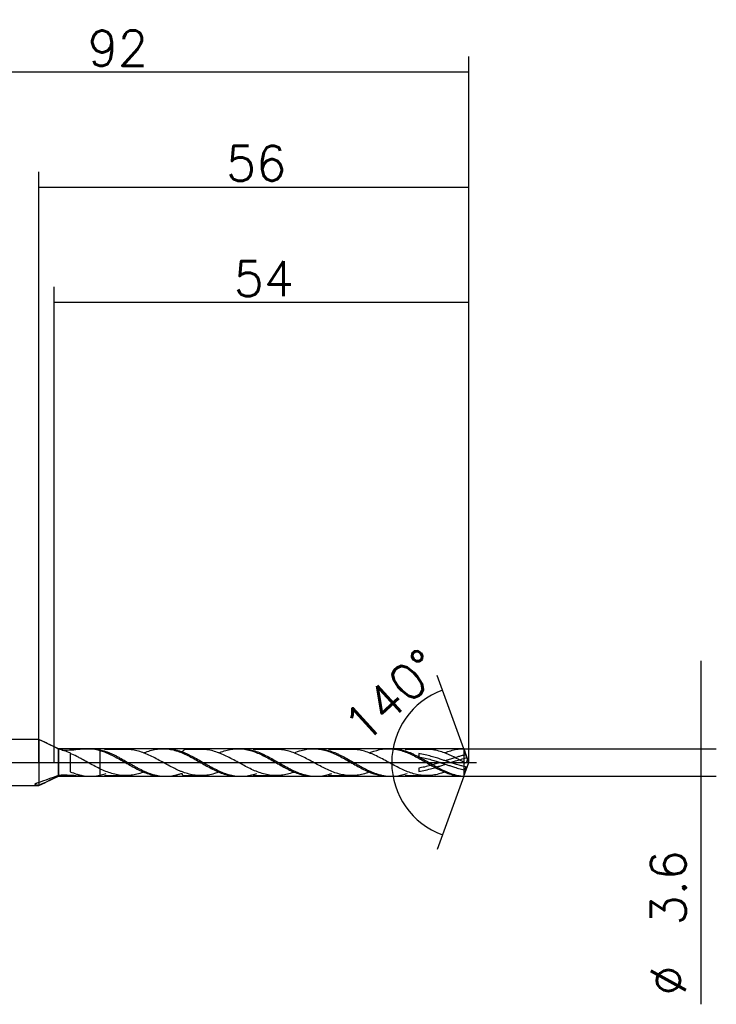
# Model space of a CAD drawing. Header units: millimetres. Extents: x -59 to 88, y -31 to 97.
# Tile 2 of 2: x -2 to 88, y -31 to 97. Entities that reach past the tile are written whole.
import ezdxf
from ezdxf.lldxf.tags import DXFTag

# ---------------------------------------------------------------- set-up
doc = ezdxf.new("R2010")
doc.units = ezdxf.units.MM
doc.layers.get('DEFPOINTS').update_dxf_attribs({"linetype": 'CONTINUOUS'})
for name, color, linetype in [('1', 4, 'CONTINUOUS'), ('2', 7, 'CONTINUOUS'), ('3', 1, 'HIDDEN'), ('4', 2, 'CENTER'), ('CUT', 1, 'CONTINUOUS'), ('NOCUT', 7, 'CONTINUOUS'), ('SK1', 4, 'CONTINUOUS'), ('SK2', 7, 'CONTINUOUS'), ('SK4', 2, 'CENTER')]:
    doc.layers.add(name, color=color, linetype=linetype)
doc.styles.add('blockfont', font='simplex.shx')
doc.styles.add('SIMPLEX', font='simplex')
tags = doc.linetypes.add('CENTER', pattern=[25.4, 12.7, -6.35, 0, -6.35]).pattern_tags.tags
tags[10:11] = [DXFTag(74, 4), DXFTag(75, 0), DXFTag(340, '0'), DXFTag(46, 0.0), DXFTag(50, 0.0), DXFTag(44, 0.0), DXFTag(45, 0.0)]
tags[8:9] = [DXFTag(74, 4), DXFTag(75, 0), DXFTag(340, '0'), DXFTag(46, 0.0), DXFTag(50, 0.0), DXFTag(44, 0.0), DXFTag(45, 0.0)]
tags[6:7] = [DXFTag(74, 4), DXFTag(75, 0), DXFTag(340, '0'), DXFTag(46, 0.0), DXFTag(50, 0.0), DXFTag(44, 0.0), DXFTag(45, 0.0)]
tags[4:5] = [DXFTag(74, 4), DXFTag(75, 0), DXFTag(340, '0'), DXFTag(46, 0.0), DXFTag(50, 0.0), DXFTag(44, 0.0), DXFTag(45, 0.0)]
tags = doc.linetypes.add('HIDDEN', pattern=[9.525, 6.35, -3.175]).pattern_tags.tags
tags[6:7] = [DXFTag(74, 4), DXFTag(75, 0), DXFTag(340, '0'), DXFTag(46, 0.0), DXFTag(50, 0.0), DXFTag(44, 0.0), DXFTag(45, 0.0)]
tags[4:5] = [DXFTag(74, 4), DXFTag(75, 0), DXFTag(340, '0'), DXFTag(46, 0.0), DXFTag(50, 0.0), DXFTag(44, 0.0), DXFTag(45, 0.0)]
doc.dimstyles.get("Standard").update_dxf_attribs({"dimtxt": 0.18, "dimasz": 0.18, "dimexe": 0.18, "dimexo": 0.0625, "dimgap": 0.09, "dimtad": 0, "dimtih": 1, "dimtoh": 1, "dimdec": 4, "dimzin": 0, "dimdsep": 46, "dimtxsty": 'Standard', "dimcen": 0.09, "dimadec": 0, "dimazin": 0, "dimtfac": 1, "dimtdec": 4, "dimtofl": 0, "dimtmove": 0, "dimatfit": 3, "dimfxl": 1, "dimtolj": 1, "dimtzin": 0, "dimarcsym": 0})

# ---------------------------------------------------------------- blocks, each defined once
blk = doc.blocks.new('DimnDraft3D1')
at = {"layer": '2'}
for p, q in [((0, 0), (0, 76.93)), ((56, 0), (56, 76.93)), ((0, 74.93), (56, 74.93))]:
    blk.add_line(p, q, dxfattribs=at)
for points in [[(0, 74.93), (4.569998, 75.531652), (4.570002, 74.328348), (0, 74.93)], [(56, 74.93), (51.430002, 74.328348), (51.429998, 75.531652), (56, 74.93)]]:
    blk.add_solid(points, dxfattribs=at)
at = {"layer": '2', "insert": (24.391604, 75.739271), "char_height": 4.57, "attachment_point": 7, "line_spacing_factor": 0.903614, "style": 'SIMPLEX'}
blk.add_mtext('\\W01.000;\\fsimplex.shx,bigfont.shx;56 ', dxfattribs=at)
blk = doc.blocks.new('DimnDraft3D3')
at = {"layer": '2'}
for p, q in [((86.2125, 13.225), (86.2125, -31.491188)), ((55.344854, 1.8), (88.2125, 1.8)), ((55.344854, -1.8), (88.2125, -1.8))]:
    blk.add_line(p, q, dxfattribs=at)
for points in [[(86.2125, 1.8), (85.610848, 6.369998), (86.814152, 6.370002), (86.2125, 1.8)], [(86.2125, -1.8), (86.814152, -6.369998), (85.610848, -6.370002), (86.2125, -1.8)]]:
    blk.add_solid(points, dxfattribs=at)
at = {"layer": '2', "char_height": 4.57, "attachment_point": 7, "rotation": 90, "line_spacing_factor": 0.903614, "style": 'SIMPLEX'}
for s, insert in [('\\W01.000;\\fsimplex.shx,bigfont.shx;3.6 ', (84.260729, -21.208688)), ('\\W01.000;\\fsimplex.shx,bigfont.shx;%%c ', (84.260729, -30.348688))]:
    blk.add_mtext(s, dxfattribs=dict(at, insert=insert))
blk = doc.blocks.new('DimnDraft3D4')
at = {"layer": '2'}
for p, q in [((2, 0), (2, 61.93)), ((56, 0), (56, 61.93)), ((2, 59.93), (56, 59.93))]:
    blk.add_line(p, q, dxfattribs=at)
for points in [[(2, 59.93), (6.569998, 60.531652), (6.570002, 59.328348), (2, 59.93)], [(56, 59.93), (51.430002, 59.328348), (51.429998, 60.531652), (56, 59.93)]]:
    blk.add_solid(points, dxfattribs=at)
at = {"layer": '2', "insert": (25.391604, 60.739271), "char_height": 4.57, "attachment_point": 7, "line_spacing_factor": 0.903614, "style": 'SIMPLEX'}
blk.add_mtext('\\W01.000;\\fsimplex.shx,bigfont.shx;54 ', dxfattribs=at)
blk = doc.blocks.new('DimnDraft3D5')
at = {"layer": 'SK2'}
for p, q in [((-36, 0), (-36, 91.93)), ((56, 0), (56, 91.93)), ((-36, 89.93), (56, 89.93))]:
    blk.add_line(p, q, dxfattribs=at)
for points in [[(-36, 89.93), (-31.430002, 90.531652), (-31.429998, 89.328348), (-36, 89.93)], [(56, 89.93), (51.430002, 89.328348), (51.429998, 90.531652), (56, 89.93)]]:
    blk.add_solid(points, dxfattribs=at)
at = {"layer": 'SK2', "insert": (6.391604, 90.739271), "char_height": 4.57, "attachment_point": 7, "line_spacing_factor": 0.903614, "style": 'SIMPLEX'}
blk.add_mtext('\\W01.000;\\fsimplex.shx,bigfont.shx;92 ', dxfattribs=at)
blk = doc.blocks.new('DimnDraft3D6')
at = {"layer": '2'}
for p, q in [((55.344854, 1.8), (51.883003, 11.311356)), ((55.344854, -1.8), (51.883003, -11.311356))]:
    blk.add_line(p, q, dxfattribs=at)
blk.add_arc((56, 0), 10.037294, 110, 250, dxfattribs=at)
for points in [[(52.567043, 9.431971), (48.741716, 6.860252), (48.206447, 7.937947), (52.567043, 9.431971)], [(52.567043, -9.431971), (48.206451, -7.937949), (48.741712, -6.86025), (52.567043, -9.431971)]]:
    blk.add_solid(points, dxfattribs=at)
at = {"layer": '2', "insert": (42.347415, 2.2372), "char_height": 4.57, "attachment_point": 7, "rotation": 42.32335814, "line_spacing_factor": 0.903614, "style": 'SIMPLEX'}
blk.add_mtext('\\W01.000;\\fsimplex.shx,bigfont.shx;140%%d ', dxfattribs=at)

msp = doc.modelspace()

# ---------------------------------------------------------------- linework, layer by layer
at = {"layer": '1'}
for p, q in [((0.877, 2.5911), (0, 3)), ((0, 3), (0, -2.6023)), ((2.5756, -1.6577), (2.5756, 1.7258)), ((6.737, 1.7991), (6.339, 1.7991)), ((16.5289, 1.7993), (16.1668, 1.7993)), ((26.3195, 1.7994), (25.9646, 1.7994)), ((36.1144, 1.7996), (35.7549, 1.7996)), ((45.9079, 1.7998), (45.5531, 1.7998)), ((56, 0), (55.3449, 1.8)), ((55.3449, -1.8), (56, 0)), ((6.339, -1.7991), (6.737, -1.7991)), ((16.1668, -1.7993), (16.5289, -1.7993)), ((25.9646, -1.7994), (26.3195, -1.7994)), ((35.7549, -1.7996), (36.1144, -1.7996)), ((45.5531, -1.7998), (45.9079, -1.7998)), ((55.3449, -1.8), (55.3449, -1.7882)), ((0, -3), (0.877, -2.5911)), ((0, -2.6023), (0, -2.9824)), ((0, -2.9824), (0, -3))]:
    msp.add_line(p, q, dxfattribs=at)
for centre, major_axis, ratio, start_param, end_param in [((4.1108, 2.1992), (-0.0002, 1.2826), 0.000139, 2.41412753, 2.48744792), ((4.1112, 0), (-0.0003, 1.799), 0.00014, 0.80933333, 2.30102423)]:
    msp.add_ellipse(centre, major_axis=major_axis, ratio=ratio, start_param=start_param, end_param=end_param, dxfattribs=at)
for points, knots in [([(2.5756, 1.7258), (2.1437, 1.9616), (1.7175, 2.185), (1.1517, 2.4612), (1.0139, 2.527), (0.876, 2.5915)], [0, 0, 0, 0, 0.75679054, 0.75679054, 1, 1, 1, 1]), ([(4.1108, 1.2413), (3.8516, 1.3497), (3.5895, 1.4456), (3.0747, 1.6078), (2.8198, 1.6754), (2.5756, 1.7258)], [0, 0, 0, 0, 0.5, 0.5, 1, 1, 1, 1]), ([(2.9487, 1.6285), (3.014, 1.625), (3.0796, 1.6224), (3.3368, 1.6145), (3.5308, 1.6148), (4.1076, 1.63), (4.4833, 1.6599), (5.2206, 1.729), (5.5827, 1.7678), (6.2762, 1.8057), (6.6111, 1.8041), (6.9451, 1.769)], [0, 0, 0, 0, 0.04669008, 0.04669008, 0.18287721, 0.18287721, 0.45525148, 0.45525148, 0.72762574, 0.72762574, 1, 1, 1, 1]), ([(6.7416, 1.7991), (6.8012, 1.7991), (6.8608, 1.7981), (7.0548, 1.7917), (7.1887, 1.7821), (7.5865, 1.7377), (7.8515, 1.6885), (8.3853, 1.5589), (8.6527, 1.4779), (9.0518, 1.3257), (9.1852, 1.2697), (9.4524, 1.1538), (9.5864, 1.0942), (9.8547, 0.971), (9.9891, 0.9077), (10.256, 0.7742), (10.388, 0.703), (10.783, 0.481), (11.0502, 0.3282), (11.5897, 0.0229), (11.8589, -0.1268), (12.2558, -0.3571), (12.387, -0.4346), (12.6513, -0.5842), (12.7846, -0.656), (13.1864, -0.8649), (13.4595, -0.9953), (13.9918, -1.2396), (14.2539, -1.3505), (14.7861, -1.5325), (15.0548, -1.6063), (15.5901, -1.7241), (15.8561, -1.7652), (16.389, -1.8041), (16.6573, -1.8044), (17.1884, -1.7661), (17.4529, -1.7253), (17.856, -1.6378), (17.9911, -1.6052), (18.2596, -1.5314), (18.3927, -1.4897), (18.5562, -1.4331), (18.587, -1.4222), (18.6178, -1.4112)], [0, 0, 0, 0, 0.01489159, 0.01489159, 0.04859134, 0.04859134, 0.11599083, 0.11599083, 0.18339032, 0.18339032, 0.21709007, 0.21709007, 0.25078982, 0.25078982, 0.28448956, 0.28448956, 0.31818931, 0.31818931, 0.3855888, 0.3855888, 0.45298829, 0.45298829, 0.48668804, 0.48668804, 0.52038779, 0.52038779, 0.58778728, 0.58778728, 0.65518677, 0.65518677, 0.72258627, 0.72258627, 0.78998576, 0.78998576, 0.85738525, 0.85738525, 0.92478474, 0.92478474, 0.95848449, 0.95848449, 0.99218424, 0.99218424, 1, 1, 1, 1]), ([(6.9452, 1.769), (7.4541, 1.7155), (7.9525, 1.5922), (8.7074, 1.3222), (8.9618, 1.2175), (9.4687, 0.9864), (9.7199, 0.8607), (10.2217, 0.5955), (10.4724, 0.4562), (10.977, 0.1696), (11.2322, 0.0214), (11.9895, -0.4151), (12.4878, -0.6966), (13.2463, -1.0694), (13.5012, -1.1852), (14.0051, -1.3883), (14.2557, -1.4767), (14.7577, -1.6237), (15.009, -1.6824), (15.5163, -1.7661), (15.7702, -1.7905), (16.0702, -1.7986), (16.1187, -1.7993), (16.1672, -1.7992)], [0, 0, 0, 0, 0.16402883, 0.16402883, 0.24604325, 0.24604325, 0.32805766, 0.32805766, 0.41007208, 0.41007208, 0.49208649, 0.49208649, 0.65611533, 0.65611533, 0.73812974, 0.73812974, 0.82014416, 0.82014416, 0.90215857, 0.90215857, 0.98417299, 0.98417299, 1, 1, 1, 1]), ([(11.3323, 1.7101), (11.1482, 1.7081), (10.7567, 1.7049), (10.1914, 1.7156), (9.6931, 1.7092), (9.2997, 1.7093), (9.0191, 1.7116), (8.8337, 1.7125), (8.7372, 1.7127), (8.6838, 1.7127), (8.6491, 1.7125), (8.6197, 1.7121), (8.5866, 1.7106), (8.5593, 1.7056), (8.5541, 1.6969), (8.5549, 1.6905)], [0, 0, 0, 0, 0.18849208, 0.39969087, 0.56954279, 0.69427791, 0.79753713, 0.85300037, 0.88165171, 0.89492598, 0.90721351, 0.91919167, 0.93157177, 0.95979828, 1, 1, 1, 1]), ([(23.4896, -1.2391), (23.2847, -1.3165), (23.0786, -1.3852), (22.6116, -1.5197), (22.353, -1.5827), (21.8378, -1.6758), (21.5801, -1.6984), (21.0623, -1.7151), (20.8005, -1.7079), (20.2821, -1.6605), (20.0253, -1.6153), (19.5115, -1.4948), (19.2546, -1.4199), (18.8682, -1.2897), (18.7386, -1.2411), (18.4785, -1.1385), (18.3481, -1.084), (18.0892, -0.9695), (17.9602, -0.9095), (17.7025, -0.7864), (17.5739, -0.7234), (17.1884, -0.5291), (16.9318, -0.3921), (16.4138, -0.1108), (16.1519, 0.0334), (15.6342, 0.3164), (15.3771, 0.4564), (14.8618, 0.7208), (14.6035, 0.8461), (14.0836, 1.0819), (13.8234, 1.1934), (13.3087, 1.3794), (13.0523, 1.4561), (12.5387, 1.5841), (12.2822, 1.6378), (11.7977, 1.6979), (11.5719, 1.7098), (11.3476, 1.7101)], [0, 0, 0, 0, 0.05058681, 0.05058681, 0.11444687, 0.11444687, 0.17830693, 0.17830693, 0.24216698, 0.24216698, 0.30602704, 0.30602704, 0.3698871, 0.3698871, 0.40181713, 0.40181713, 0.43374716, 0.43374716, 0.46567718, 0.46567718, 0.49760721, 0.49760721, 0.56146727, 0.56146727, 0.62532733, 0.62532733, 0.68918738, 0.68918738, 0.75304744, 0.75304744, 0.8169075, 0.8169075, 0.88076755, 0.88076755, 0.94462761, 0.94462761, 1, 1, 1, 1]), ([(13.6639, 1.2502), (13.6937, 1.2626), (13.7234, 1.2748), (14.0051, 1.3883), (14.2557, 1.4767), (14.7577, 1.6237), (15.009, 1.6824), (15.5163, 1.7661), (15.7702, 1.7905), (16.5247, 1.8108), (17.0239, 1.7538), (18.0415, 1.5052), (18.5399, 1.318), (19.2948, 0.9713), (19.5491, 0.8438), (20.0559, 0.5749), (20.3071, 0.4345), (20.8091, 0.149), (21.0598, 0.0036), (21.5639, -0.2864), (21.819, -0.4319), (22.5771, -0.8467), (23.0753, -1.0967), (23.8332, -1.3996), (24.0885, -1.4884), (24.5927, -1.6331), (24.8432, -1.6898), (25.345, -1.7697), (25.5962, -1.7928), (25.8872, -1.799), (25.9248, -1.7994), (25.9624, -1.7994)], [0, 0, 0, 0, 0.00724928, 0.00724928, 0.06872697, 0.06872697, 0.13020466, 0.13020466, 0.19168236, 0.19168236, 0.31463774, 0.31463774, 0.43759313, 0.43759313, 0.49907082, 0.49907082, 0.56054852, 0.56054852, 0.62202621, 0.62202621, 0.6835039, 0.6835039, 0.80645929, 0.80645929, 0.86793698, 0.86793698, 0.92941467, 0.92941467, 0.99089237, 0.99089237, 1, 1, 1, 1]), ([(16.5319, 1.7994), (16.6626, 1.7994), (16.793, 1.7946), (17.1884, 1.7661), (17.4529, 1.7253), (17.856, 1.6378), (17.9911, 1.6052), (18.2596, 1.5314), (18.3927, 1.4897), (18.6581, 1.3977), (18.7912, 1.3485), (19.0555, 1.2401), (19.187, 1.181), (19.5874, 0.9998), (19.8601, 0.8692), (20.396, 0.5907), (20.6575, 0.4364), (21.1873, 0.1313), (21.4553, -0.0197), (21.8606, -0.2463), (21.9956, -0.323), (22.2609, -0.4776), (22.3926, -0.554), (22.7905, -0.7713), (23.0579, -0.9037), (23.4582, -1.0905), (23.5917, -1.1504), (23.8583, -1.266), (23.9916, -1.322), (24.3919, -1.4753), (24.6602, -1.5563), (25.1947, -1.6868), (25.4576, -1.7373), (25.9889, -1.7966), (26.2611, -1.8056), (26.6632, -1.7905), (26.7971, -1.7809), (27.0624, -1.7513), (27.1934, -1.731), (27.5894, -1.6564), (27.8568, -1.5893), (28.2104, -1.4806), (28.2933, -1.4532), (28.3758, -1.4243)], [0, 0, 0, 0, 0.03304373, 0.03304373, 0.10062709, 0.10062709, 0.13441877, 0.13441877, 0.16821045, 0.16821045, 0.20200213, 0.20200213, 0.23579381, 0.23579381, 0.30337718, 0.30337718, 0.37096054, 0.37096054, 0.4385439, 0.4385439, 0.47233558, 0.47233558, 0.50612726, 0.50612726, 0.57371062, 0.57371062, 0.6075023, 0.6075023, 0.64129398, 0.64129398, 0.70887734, 0.70887734, 0.7764607, 0.7764607, 0.84404406, 0.84404406, 0.87783574, 0.87783574, 0.91162742, 0.91162742, 0.97921078, 0.97921078, 1, 1, 1, 1]), ([(21.1244, 1.7099), (21.006, 1.7097), (20.768, 1.7097), (20.4147, 1.7119), (20.0738, 1.712), (19.78, 1.7118), (19.5299, 1.7102), (19.3626, 1.7097), (19.2604, 1.7101), (19.2075, 1.7105), (19.1457, 1.7098), (19.061, 1.697), (18.9578, 1.6424), (18.8444, 1.5542), (18.7331, 1.4471), (18.6661, 1.4044), (18.6316, 1.4055), (18.614, 1.412)], [0, 0, 0, 0, 0.10996123, 0.22070428, 0.32771469, 0.42326691, 0.49597847, 0.55864347, 0.580486, 0.58656494, 0.61349395, 0.67325674, 0.75933125, 0.86601652, 0.92580465, 0.96057501, 1, 1, 1, 1]), ([(33.2762, -1.2405), (33.1661, -1.2818), (33.0562, -1.3203), (32.6894, -1.4394), (32.4328, -1.513), (31.9172, -1.6302), (31.6558, -1.6694), (31.1389, -1.711), (30.8816, -1.7143), (30.3679, -1.6943), (30.111, -1.6646), (29.5921, -1.5674), (29.3306, -1.5012), (28.8138, -1.3463), (28.557, -1.255), (28.0417, -1.0433), (27.7831, -0.9251), (27.2622, -0.673), (27.003, -0.5392), (26.4884, -0.2639), (26.2318, -0.123), (25.7174, 0.1589), (25.4603, 0.3014), (24.9396, 0.5783), (24.6805, 0.709), (24.1649, 0.9551), (23.9084, 1.0733), (23.3929, 1.2798), (23.1327, 1.3696), (22.6116, 1.5197), (22.353, 1.5827), (21.8378, 1.6758), (21.5801, 1.6984), (21.263, 1.7086), (21.2046, 1.7097), (21.1462, 1.71)], [0, 0, 0, 0, 0.02739072, 0.02739072, 0.09127367, 0.09127367, 0.15515663, 0.15515663, 0.21903958, 0.21903958, 0.28292254, 0.28292254, 0.3468055, 0.3468055, 0.41068845, 0.41068845, 0.47457141, 0.47457141, 0.53845436, 0.53845436, 0.60233732, 0.60233732, 0.66622027, 0.66622027, 0.73010323, 0.73010323, 0.79398619, 0.79398619, 0.85786914, 0.85786914, 0.9217521, 0.9217521, 0.98563505, 0.98563505, 1, 1, 1, 1]), ([(23.4572, 1.2483), (23.4983, 1.2654), (23.5394, 1.2822), (23.8332, 1.3996), (24.0885, 1.4884), (24.5927, 1.6331), (24.8432, 1.6898), (25.345, 1.7697), (25.5962, 1.7928), (26.1032, 1.8036), (26.3574, 1.791), (27.1118, 1.7015), (27.6105, 1.5737), (28.6275, 1.1992), (29.1269, 0.9602), (29.8811, 0.5581), (30.1346, 0.4159), (30.6419, 0.1262), (30.8933, -0.0198), (31.3953, -0.3083), (31.6457, -0.4509), (32.1493, -0.726), (32.4043, -0.8592), (33.163, -1.2261), (33.6607, -1.4286), (34.4184, -1.6418), (34.6737, -1.698), (35.1779, -1.7746), (35.4284, -1.7956), (35.7029, -1.7994), (35.7265, -1.7996), (35.7501, -1.7996)], [0, 0, 0, 0, 0.01002623, 0.01002623, 0.07153821, 0.07153821, 0.13305018, 0.13305018, 0.19456216, 0.19456216, 0.25607414, 0.25607414, 0.37909809, 0.37909809, 0.50212204, 0.50212204, 0.56363402, 0.56363402, 0.62514599, 0.62514599, 0.68665797, 0.68665797, 0.74816995, 0.74816995, 0.8711939, 0.8711939, 0.93270587, 0.93270587, 0.99421785, 0.99421785, 1, 1, 1, 1]), ([(26.3212, 1.7995), (26.3907, 1.7994), (26.46, 1.7981), (26.6632, 1.7905), (26.7971, 1.7809), (27.0624, 1.7513), (27.1934, 1.731), (27.5894, 1.6564), (27.8568, 1.5893), (28.3976, 1.423), (28.665, 1.3214), (29.1928, 1.0884), (29.4588, 0.9629), (29.9937, 0.6948), (30.2633, 0.5494), (30.7953, 0.2394), (31.0614, 0.086), (31.5954, -0.215), (31.862, -0.365), (32.3921, -0.6673), (32.661, -0.8126), (33.0644, -1.0049), (33.199, -1.0656), (33.4656, -1.1843), (33.5975, -1.2422), (33.9927, -1.4059), (34.2581, -1.4985), (34.6637, -1.6097), (34.7995, -1.642), (35.068, -1.6986), (35.2007, -1.7231), (35.5965, -1.7819), (35.86, -1.8004), (36.2618, -1.7992), (36.3966, -1.7941), (36.6661, -1.7743), (36.8006, -1.7591), (37.199, -1.6976), (37.4637, -1.6374), (37.8755, -1.5207), (38.0218, -1.4753), (38.168, -1.4248)], [0, 0, 0, 0, 0.01741454, 0.01741454, 0.05118697, 0.05118697, 0.0849594, 0.0849594, 0.15250426, 0.15250426, 0.22004912, 0.22004912, 0.28759398, 0.28759398, 0.35513883, 0.35513883, 0.42268369, 0.42268369, 0.49022855, 0.49022855, 0.55777341, 0.55777341, 0.59154584, 0.59154584, 0.62531827, 0.62531827, 0.69286313, 0.69286313, 0.72663555, 0.72663555, 0.76040798, 0.76040798, 0.82795284, 0.82795284, 0.86172527, 0.86172527, 0.8954977, 0.8954977, 0.96304256, 0.96304256, 1, 1, 1, 1]), ([(30.9265, 1.7095), (30.7924, 1.7096), (30.5083, 1.7099), (30.0758, 1.7109), (29.6806, 1.7116), (29.3645, 1.71), (29.1216, 1.71), (28.9223, 1.7111), (28.7094, 1.7125), (28.4769, 1.7133), (28.2724, 1.713), (28.1266, 1.7115), (28.0397, 1.7092), (27.9746, 1.7045), (27.9357, 1.6962), (27.9299, 1.6878), (27.93, 1.6836)], [0, 0, 0, 0, 0.12976463, 0.27392137, 0.40730691, 0.50967485, 0.57703932, 0.63728589, 0.69932623, 0.77898098, 0.85819438, 0.89229902, 0.92264674, 0.95047325, 0.97808279, 1, 1, 1, 1]), ([(43.0642, -1.244), (43.0448, -1.2512), (43.0253, -1.2584), (42.7462, -1.36), (42.4861, -1.4412), (41.971, -1.5774), (41.7147, -1.6295), (41.2001, -1.6968), (40.9402, -1.7079), (40.4203, -1.7111), (40.1635, -1.6952), (39.6509, -1.6218), (39.3949, -1.5672), (38.8815, -1.4327), (38.6242, -1.3528), (38.1048, -1.1575), (37.8474, -1.0467), (37.3335, -0.8104), (37.0774, -0.6837), (36.5635, -0.4166), (36.3028, -0.2748), (35.7835, 0.0083), (35.5259, 0.1509), (35.0119, 0.4308), (34.7548, 0.5658), (34.237, 0.8233), (33.9754, 0.9475), (33.459, 1.1743), (33.2028, 1.2727), (32.6894, 1.4394), (32.4328, 1.513), (31.9172, 1.6302), (31.6558, 1.6694), (31.2503, 1.7021), (31.1036, 1.7082), (30.9572, 1.7095)], [0, 0, 0, 0, 0.00479409, 0.00479409, 0.0687165, 0.0687165, 0.1326389, 0.1326389, 0.1965613, 0.1965613, 0.2604837, 0.2604837, 0.32440611, 0.32440611, 0.38832851, 0.38832851, 0.45225091, 0.45225091, 0.51617332, 0.51617332, 0.58009572, 0.58009572, 0.64401812, 0.64401812, 0.70794052, 0.70794052, 0.77186293, 0.77186293, 0.83578533, 0.83578533, 0.89970773, 0.89970773, 0.96363013, 0.96363013, 1, 1, 1, 1]), ([(33.2462, 1.2474), (33.5524, 1.3748), (33.8577, 1.484), (34.4184, 1.6418), (34.6737, 1.698), (35.1779, 1.7746), (35.4284, 1.7956), (35.9303, 1.8026), (36.1815, 1.7887), (36.6879, 1.7255), (36.9423, 1.676), (37.6973, 1.4819), (38.1959, 1.291), (39.2122, 0.815), (39.7128, 0.5394), (40.4667, 0.1082), (40.72, -0.039), (41.2279, -0.3302), (41.4795, -0.4726), (41.9815, -0.7454), (42.2319, -0.8756), (42.7356, -1.1174), (42.9905, -1.2298), (43.7496, -1.5255), (44.2477, -1.6668), (45.0048, -1.7778), (45.26, -1.7978), (45.5252, -1.7998), (45.538, -1.7998), (45.5509, -1.7998)], [0, 0, 0, 0, 0.07497853, 0.07497853, 0.13643767, 0.13643767, 0.19789681, 0.19789681, 0.25935595, 0.25935595, 0.32081508, 0.32081508, 0.44373336, 0.44373336, 0.56665164, 0.56665164, 0.62811078, 0.62811078, 0.68956992, 0.68956992, 0.75102906, 0.75102906, 0.8124882, 0.8124882, 0.93540647, 0.93540647, 0.99686561, 0.99686561, 1, 1, 1, 1]), ([(36.1094, 1.7996), (36.1155, 1.7996), (36.1217, 1.7996), (36.2618, 1.7992), (36.3966, 1.7941), (36.6661, 1.7743), (36.8006, 1.7591), (37.199, 1.6976), (37.4637, 1.6374), (37.996, 1.4865), (38.2644, 1.3973), (38.6638, 1.234), (38.7969, 1.1744), (39.0641, 1.05), (39.198, 0.9862), (39.5994, 0.7898), (39.8676, 0.6533), (40.3976, 0.3562), (40.6599, 0.1958), (41.0652, -0.0342), (41.2012, -0.1085), (41.4699, -0.2593), (41.6024, -0.3363), (41.8678, -0.4866), (42.0006, -0.5601), (42.2641, -0.7073), (42.3966, -0.778), (42.7967, -0.9811), (43.0696, -1.1047), (43.605, -1.3321), (43.8668, -1.4353), (44.3975, -1.6002), (44.6656, -1.664), (45.2021, -1.7588), (45.4686, -1.7889), (46.0005, -1.8055), (46.2683, -1.7943), (46.6683, -1.7494), (46.8013, -1.7296), (47.0663, -1.679), (47.1987, -1.6482), (47.543, -1.559), (47.7534, -1.4953), (47.9634, -1.423)], [0, 0, 0, 0, 0.00155366, 0.00155366, 0.03532351, 0.03532351, 0.06909335, 0.06909335, 0.13663305, 0.13663305, 0.20417275, 0.20417275, 0.2379426, 0.2379426, 0.27171244, 0.27171244, 0.33925214, 0.33925214, 0.40679184, 0.40679184, 0.44056168, 0.44056168, 0.47433153, 0.47433153, 0.50810138, 0.50810138, 0.54187123, 0.54187123, 0.60941093, 0.60941093, 0.67695062, 0.67695062, 0.74449032, 0.74449032, 0.81203002, 0.81203002, 0.87956971, 0.87956971, 0.91333956, 0.91333956, 0.94710941, 0.94710941, 1, 1, 1, 1]), ([(40.7155, 1.7091), (40.5805, 1.7101), (40.3111, 1.7115), (39.8958, 1.7101), (39.5144, 1.7108), (39.1825, 1.7097), (38.9037, 1.7106), (38.6666, 1.712), (38.4145, 1.7132), (38.1624, 1.7125), (37.9524, 1.7112), (37.8236, 1.7084), (37.7615, 1.7043), (37.7332, 1.6972), (37.7295, 1.6909), (37.7296, 1.6879)], [0, 0, 0, 0, 0.13200751, 0.2626273, 0.39562836, 0.50531855, 0.58422739, 0.66191476, 0.73486999, 0.82614067, 0.90443961, 0.93387595, 0.95886766, 0.98276681, 1, 1, 1, 1]), ([(52.841, -1.2483), (52.6543, -1.3172), (52.4678, -1.3793), (52.0238, -1.5133), (51.765, -1.5799), (51.2472, -1.6683), (50.99, -1.6926), (50.4769, -1.7154), (50.2215, -1.7136), (49.7064, -1.6645), (49.4453, -1.6201), (48.928, -1.5032), (48.6714, -1.4335), (48.1583, -1.2597), (47.901, -1.156), (47.383, -0.9299), (47.1223, -0.807), (46.6079, -0.5474), (46.3521, -0.4107), (45.8393, -0.1334), (45.5829, 0.0081), (45.0669, 0.292), (44.8064, 0.4327), (44.2913, 0.6978), (44.0349, 0.8242), (43.5222, 1.0624), (43.2655, 1.171), (42.7462, 1.36), (42.4861, 1.4412), (41.971, 1.5774), (41.7147, 1.6295), (41.2178, 1.6945), (40.976, 1.7063), (40.7341, 1.7091)], [0, 0, 0, 0, 0.04636667, 0.04636667, 0.11023623, 0.11023623, 0.17410579, 0.17410579, 0.23797535, 0.23797535, 0.30184491, 0.30184491, 0.36571447, 0.36571447, 0.42958404, 0.42958404, 0.4934536, 0.4934536, 0.55732316, 0.55732316, 0.62119272, 0.62119272, 0.68506228, 0.68506228, 0.74893184, 0.74893184, 0.81280141, 0.81280141, 0.87667097, 0.87667097, 0.94054053, 0.94054053, 1, 1, 1, 1]), ([(43.0403, 1.2465), (43.1081, 1.2747), (43.1759, 1.3021), (43.7496, 1.5255), (44.2477, 1.6668), (45.0048, 1.7778), (45.26, 1.7978), (45.7646, 1.8016), (46.0154, 1.7858), (46.5172, 1.7202), (46.7682, 1.6703), (47.2741, 1.5377), (47.5289, 1.4549), (48.2845, 1.1694), (48.7825, 0.9272), (49.5441, 0.5179), (49.7975, 0.3752), (50.3001, 0.0872), (50.5503, -0.0587), (51.304, -0.4911), (51.8143, -0.7752), (52.5672, -1.1346), (52.8177, -1.244), (53.321, -1.4379), (53.5752, -1.5226), (54.3354, -1.7281), (54.8361, -1.8), (55.3449, -1.8)], [0, 0, 0, 0, 0.01642753, 0.01642753, 0.13937409, 0.13937409, 0.20084737, 0.20084737, 0.26232065, 0.26232065, 0.32379392, 0.32379392, 0.3852672, 0.3852672, 0.50821376, 0.50821376, 0.56968704, 0.56968704, 0.63116032, 0.63116032, 0.75410688, 0.75410688, 0.81558016, 0.81558016, 0.87705344, 0.87705344, 1, 1, 1, 1]), ([(45.904, 1.7999), (46.114, 1.7999), (46.3248, 1.788), (46.6683, 1.7494), (46.8013, 1.7296), (47.0663, 1.679), (47.1987, 1.6482), (47.6012, 1.5439), (47.87, 1.4593), (48.2716, 1.3118), (48.4047, 1.2586), (48.6683, 1.1415), (48.7997, 1.0787), (49.1984, 0.8862), (49.4707, 0.7498), (50.0081, 0.4629), (50.2719, 0.3092), (50.7995, -0.0025), (51.0672, -0.1532), (51.4712, -0.3776), (51.6066, -0.4528), (51.8738, -0.6027), (52.0061, -0.6769), (52.4034, -0.8901), (52.6701, -1.018), (53.0702, -1.1944), (53.204, -1.25), (53.471, -1.3562), (53.6032, -1.4081), (54.0046, -1.5482), (54.2718, -1.6218), (54.6757, -1.704), (54.8107, -1.7269), (55.0782, -1.7646), (55.2109, -1.7791), (55.3449, -1.7882)], [0, 0, 0, 0, 0.0668417, 0.0668417, 0.10925799, 0.10925799, 0.15167427, 0.15167427, 0.23650685, 0.23650685, 0.27892313, 0.27892313, 0.32133942, 0.32133942, 0.40617199, 0.40617199, 0.49100456, 0.49100456, 0.57583714, 0.57583714, 0.61825342, 0.61825342, 0.66066971, 0.66066971, 0.74550228, 0.74550228, 0.78791857, 0.78791857, 0.83033485, 0.83033485, 0.91516743, 0.91516743, 0.95758371, 0.95758371, 1, 1, 1, 1]), ([(50.5092, 1.71), (50.3021, 1.711), (49.8964, 1.712), (49.3222, 1.7095), (48.8334, 1.7087), (48.423, 1.7147), (48.1219, 1.7122), (47.9241, 1.7116), (47.829, 1.7115), (47.7831, 1.7114), (47.7554, 1.7111), (47.7331, 1.7105), (47.7094, 1.7085), (47.6977, 1.704), (47.6956, 1.6982), (47.6957, 1.6954)], [0, 0, 0, 0, 0.20994072, 0.41086378, 0.57713932, 0.70586716, 0.82301899, 0.87973368, 0.90590189, 0.91725287, 0.92811522, 0.93921015, 0.95118539, 0.97949614, 1, 1, 1, 1]), ([(55.377, 0.0064), (55.1183, 0.149), (54.8614, 0.2912), (54.3457, 0.5623), (54.0878, 0.6948), (53.6984, 0.8836), (53.5683, 0.9457), (53.3098, 1.0624), (53.1811, 1.1161), (52.7951, 1.2695), (52.5382, 1.3581), (52.0238, 1.5133), (51.765, 1.5799), (51.2472, 1.6683), (50.99, 1.6926), (50.6603, 1.7073), (50.5873, 1.7094), (50.5142, 1.7103)], [0, 0, 0, 0, 0.15910796, 0.15910796, 0.31821592, 0.31821592, 0.3977699, 0.3977699, 0.47732388, 0.47732388, 0.63643184, 0.63643184, 0.7955398, 0.7955398, 0.95464776, 0.95464776, 1, 1, 1, 1]), ([(52.8349, 1.247), (52.913, 1.2795), (52.9911, 1.3108), (53.321, 1.4379), (53.5752, 1.5226), (54.3354, 1.7281), (54.8361, 1.8), (55.3449, 1.8)], [0, 0, 0, 0, 0.09392952, 0.09392952, 0.39595301, 0.39595301, 1, 1, 1, 1]), ([(55.3449, 1.8), (55.4323, 1.5597), (55.5207, 1.3204), (55.6398, 0.9805), (55.6775, 0.8698), (55.741, 0.6509), (55.767, 0.5412), (55.7824, 0.3347), (55.7692, 0.2369), (55.7141, 0.0803), (55.6743, 0.0188), (55.5911, -0.0597), (55.5467, -0.0776), (55.46, -0.0683), (55.4173, -0.041), (55.377, 0.0064)], [0, 0, 0, 0, 0.25, 0.25, 0.375, 0.375, 0.5, 0.5, 0.625, 0.625, 0.75, 0.75, 0.875, 0.875, 1, 1, 1, 1]), ([(5.8077, 0.3323), (5.6641, 0.4102), (5.5222, 0.4887), (5.2395, 0.6403), (5.0987, 0.7138), (4.6765, 0.9288), (4.3945, 1.0594), (4.1108, 1.1814)], [0, 0, 0, 0, 0.25, 0.25, 0.5, 0.5, 1, 1, 1, 1]), ([(4.1108, 1.1814), (4.1108, 1.1426), (4.1108, 0.9467), (4.1109, 0.5124), (4.111, -0.0223), (4.1111, -0.4174), (4.1111, -0.6434), (4.1112, -0.8047), (4.1112, -0.8993), (4.1112, -0.9736), (4.1112, -1.0596), (4.1112, -1.1378), (4.1113, -1.1941), (4.1113, -1.2)], [0, 0, 0, 0, 0.061585, 0.29446566, 0.52734631, 0.64378664, 0.76022696, 0.81844713, 0.87666729, 0.90577737, 0.93488745, 0.99310762, 1, 1, 1, 1]), ([(13.6757, -1.2457), (13.6391, -1.2596), (13.6025, -1.2732), (13.3087, -1.3794), (13.0523, -1.4561), (12.5387, -1.5841), (12.2822, -1.6378), (11.7632, -1.7022), (11.5026, -1.7131), (10.9866, -1.7059), (10.7296, -1.686), (10.2151, -1.6161), (9.956, -1.5576), (9.4338, -1.4123), (9.175, -1.3285), (8.6591, -1.1337), (8.4017, -1.0214), (7.8843, -0.7785), (7.6233, -0.6475), (7.1031, -0.3756), (6.8449, -0.2346), (6.327, 0.0483), (6.0681, 0.1911), (5.8077, 0.3323)], [0, 0, 0, 0, 0.01398812, 0.01398812, 0.11258931, 0.11258931, 0.2111905, 0.2111905, 0.30979168, 0.30979168, 0.40839287, 0.40839287, 0.50699406, 0.50699406, 0.60559525, 0.60559525, 0.70419644, 0.70419644, 0.80279762, 0.80279762, 0.90139881, 0.90139881, 1, 1, 1, 1]), ([(55.3449, -1.7882), (55.3574, -1.7495), (55.3663, -1.7184), (55.3768, -1.6704), (55.3768, -1.6577), (55.3769, -1.6126), (55.3769, -1.5738), (55.377, -1.4313), (55.3769, -1.3005), (55.3771, -0.989), (55.3769, -0.8058), (55.3771, -0.5122), (55.3771, -0.4094), (55.377, -0.2026), (55.377, -0.0985), (55.377, 0.0064)], [0, 0, 0, 0, 0.0625, 0.0625, 0.125, 0.125, 0.25, 0.25, 0.5, 0.5, 0.75, 0.75, 0.875, 0.875, 1, 1, 1, 1]), ([(4.1113, -1.2), (4.3769, -1.3205), (4.648, -1.4186), (5.0529, -1.5454), (5.1877, -1.5829), (5.4557, -1.6497), (5.5878, -1.6797), (5.9831, -1.755), (6.2476, -1.7845), (6.6506, -1.8), (6.7856, -1.8005), (7.0548, -1.7917), (7.1887, -1.7821), (7.5865, -1.7377), (7.8515, -1.6885), (8.3464, -1.5683), (8.5747, -1.5012), (8.8022, -1.4196)], [0, 0, 0, 0, 0.17082266, 0.17082266, 0.25623399, 0.25623399, 0.34164532, 0.34164532, 0.51246798, 0.51246798, 0.59787932, 0.59787932, 0.68329065, 0.68329065, 0.85411331, 0.85411331, 1, 1, 1, 1]), ([(55.5571, -0.8097), (55.5415, -0.9151), (55.5408, -0.9575), (55.5521, -1.0003), (55.5634, -1.0026), (55.5936, -0.9693), (55.613, -0.9324), (55.6521, -0.8348), (55.6713, -0.7767), (55.6883, -0.6994), (55.6919, -0.6754), (55.6934, -0.6367), (55.6913, -0.6218), (55.6798, -0.5894), (55.6641, -0.586), (55.6275, -0.6172), (55.6068, -0.6511), (55.5713, -0.7495), (55.5571, -0.8097), (55.5415, -0.9151)], [-0.125, -0.125, 0, 0, 0.125, 0.125, 0.25, 0.25, 0.375, 0.375, 0.5, 0.5, 0.5625, 0.5625, 0.625, 0.625, 0.75, 0.75, 0.875, 0.875, 1, 1, 1.125, 1.125]), ([(2.5756, -1.7258), (2.1437, -1.9616), (1.7175, -2.185), (0.8611, -2.6031), (0.4312, -2.7987), (0, -2.9824)], [0, 0, 0, 0, 0.5, 0.5, 1, 1, 1, 1]), ([(2.5756, -1.6577), (2.7634, -1.6379), (2.9537, -1.6262), (3.3368, -1.6145), (3.5308, -1.6148), (4.1076, -1.63), (4.4833, -1.6599), (5.2206, -1.729), (5.5827, -1.7678), (6.0684, -1.7944), (6.2055, -1.7987), (6.3413, -1.7988)], [0, 0, 0, 0, 0.1470275, 0.1470275, 0.29405499, 0.29405499, 0.58810998, 0.58810998, 0.88216497, 0.88216497, 1, 1, 1, 1]), ([(8.5549, -1.6905), (8.5541, -1.6969), (8.5593, -1.7056), (8.5865, -1.7106), (8.6197, -1.7121), (8.6491, -1.7125), (8.7018, -1.7128), (8.7808, -1.7126), (8.895, -1.7123), (9.0615, -1.7112), (9.3182, -1.7093), (9.6932, -1.7092), (10.1914, -1.7156), (10.7567, -1.7049), (11.1482, -1.7081), (11.3323, -1.7101)], [0, 0, 0, 0, 0.04020533, 0.06843427, 0.08081544, 0.09279463, 0.10508322, 0.13768632, 0.17088418, 0.22117878, 0.30566226, 0.43040813, 0.60027469, 0.81149168, 1, 1, 1, 1]), ([(18.614, -1.412), (18.6201, -1.4135), (18.6383, -1.4308), (18.6798, -1.554), (18.7409, -1.6322), (18.8162, -1.6842), (18.9086, -1.707), (18.9937, -1.7115), (19.0979, -1.7112), (19.2112, -1.7103), (19.3442, -1.7099), (19.4831, -1.71), (19.6676, -1.711), (19.9016, -1.712), (20.185, -1.7138), (20.4873, -1.7133), (20.798, -1.7098), (21.0077, -1.7098), (21.1093, -1.71)], [0, 0, 0, 0, 0.06071594, 0.1332954, 0.19682008, 0.27011251, 0.32807079, 0.37091245, 0.38835755, 0.43034753, 0.46998238, 0.50930155, 0.5555301, 0.6363569, 0.71992583, 0.81118186, 0.90847266, 1, 1, 1, 1]), ([(27.93, -1.6836), (27.9299, -1.6878), (27.9357, -1.6962), (27.9746, -1.7045), (28.0397, -1.7092), (28.1439, -1.7119), (28.2925, -1.7129), (28.496, -1.7132), (28.7094, -1.7125), (28.9223, -1.7111), (29.1217, -1.71), (29.3645, -1.71), (29.6806, -1.7116), (30.0758, -1.7109), (30.5083, -1.7099), (30.7924, -1.7096), (30.9265, -1.7095)], [0, 0, 0, 0, 0.02191171, 0.04952089, 0.07734705, 0.10769437, 0.16020749, 0.22102911, 0.30068284, 0.36272237, 0.42296816, 0.49033175, 0.59269837, 0.72608218, 0.87023705, 1, 1, 1, 1]), ([(37.7296, -1.6879), (37.7295, -1.6909), (37.7332, -1.6972), (37.7615, -1.7043), (37.8236, -1.7084), (37.9524, -1.7112), (38.1624, -1.7125), (38.4145, -1.7133), (38.6479, -1.712), (38.8414, -1.7111), (39.0292, -1.71), (39.2451, -1.71), (39.5052, -1.7106), (39.7935, -1.7104), (40.1063, -1.7103), (40.41, -1.7117), (40.6134, -1.7103), (40.7146, -1.7092)], [0, 0, 0, 0, 0.01723956, 0.04113724, 0.06612741, 0.09556195, 0.17385608, 0.26512115, 0.33807191, 0.39788926, 0.45201011, 0.51893081, 0.60443749, 0.70425984, 0.80292018, 0.90163563, 1, 1, 1, 1]), ([(47.6957, -1.6954), (47.6956, -1.6982), (47.6977, -1.704), (47.7094, -1.7085), (47.7331, -1.7105), (47.7554, -1.7111), (47.7831, -1.7114), (47.8316, -1.7115), (47.9036, -1.7115), (48.0118, -1.7118), (48.1823, -1.7128), (48.4491, -1.7143), (48.8335, -1.7087), (49.3222, -1.7095), (49.8964, -1.712), (50.3021, -1.711), (50.5092, -1.71)], [0, 0, 0, 0, 0.02050628, 0.04881701, 0.06079225, 0.07188717, 0.08274951, 0.09410049, 0.12297732, 0.15393125, 0.20345401, 0.29413332, 0.42286108, 0.5891365, 0.79005943, 1, 1, 1, 1])]:
    msp.add_open_spline(points, degree=3, knots=knots, dxfattribs=at)
for points in [[(0, -2.6023), (0.8615, -2.2806), (1.7221, -1.9698), (2.5756, -1.6577)], [(2.9449, -1.6388), (2.8198, -1.6717), (2.6964, -1.7008), (2.5756, -1.7258)]]:
    msp.add_open_spline(points, degree=3, dxfattribs=at)
at = {"layer": '3'}
for points, knots in [([(49.4689, 0.7248), (49.7443, 0.6841), (50.288, 0.5851), (51.0494, 0.3855), (51.703, 0.1881), (52.2397, 0.0137), (52.7098, -0.1438), (53.1629, -0.2967), (53.6428, -0.4566), (54.2038, -0.6361), (54.8521, -0.8285), (55.3225, -0.9416), (55.5606, -0.9933)], [0, 0, 0, 0, 0.13572121, 0.2678675, 0.37510399, 0.45769771, 0.53219753, 0.60658281, 0.68084955, 0.76853157, 0.88282857, 1, 1, 1, 1]), ([(55.6716, -0.5895), (55.5185, -0.5568), (55.2111, -0.4855), (54.7882, -0.3699), (54.4251, -0.2629), (54.1222, -0.1689), (53.8392, -0.0782), (53.553, 0.0159), (53.2335, 0.1227), (52.8477, 0.2529), (52.3615, 0.416), (51.7708, 0.6075), (51.0745, 0.8148), (50.2956, 1.0129), (49.7487, 1.1108), (49.4695, 1.1514)], [0, 0, 0, 0, 0.07411513, 0.14881107, 0.20467549, 0.24980029, 0.29540819, 0.34157161, 0.38829502, 0.44995212, 0.52826598, 0.6234549, 0.73566298, 0.86502324, 1, 1, 1, 1]), ([(55.56, 0.9946), (55.4138, 0.9633), (55.1113, 0.8933), (54.691, 0.7788), (54.3229, 0.6707), (54.0165, 0.576), (53.732, 0.4849), (53.444, 0.3904), (53.1798, 0.3022), (53.0115, 0.2455), (52.9404, 0.2216)], [0, 0, 0, 0, 0.16726722, 0.34628305, 0.48125712, 0.58877342, 0.69726199, 0.80721414, 0.91861837, 1, 1, 1, 1]), ([(53.6026, 0.0002), (53.6431, 0.0136), (53.8593, 0.0848), (54.3053, 0.2279), (54.9546, 0.4213), (55.4283, 0.5355), (55.6722, 0.5885)], [0, 0, 0, 0, 0.05870746, 0.31329364, 0.64645156, 1, 1, 1, 1]), ([(55.6894, 0.616), (55.692, 0.6261), (55.6932, 0.6391), (55.6915, 0.6935), (55.6784, 0.7499), (55.6436, 0.8589), (55.6226, 0.9114), (55.5859, 0.9813), (55.5702, 0.9988), (55.5594, 0.997)], [0, 0, 0, 0, 0.12036669, 0.12036669, 0.41432193, 0.41432193, 0.70827716, 0.70827716, 1, 1, 1, 1]), ([(52.2786, -0.0001), (52.0883, -0.063), (51.6688, -0.1993), (50.9861, -0.4034), (50.2398, -0.595), (49.7229, -0.6879), (49.469, -0.7252)], [0, 0, 0, 0, 0.20311456, 0.44791807, 0.72889199, 1, 1, 1, 1]), ([(49.4701, -1.151), (49.7707, -1.1072), (50.3439, -1.0031), (51.138, -0.7969), (51.8019, -0.5973), (52.3446, -0.4214), (52.7072, -0.3001), (52.8995, -0.2354), (52.9404, -0.2216)], [0, 0, 0, 0, 0.259634, 0.49531273, 0.68638144, 0.83366048, 0.96461216, 1, 1, 1, 1]), ([(49.4703, -0.7296), (49.4703, -0.7304), (49.4703, -0.7492), (49.4703, -0.8184), (49.4703, -0.8713), (49.4703, -0.9813), (49.4703, -1.0387), (49.4703, -1.099), (49.4703, -1.1135), (49.4703, -1.1249)], [0, 0, 0, 0, 0.27675843, 0.27675843, 0.57815544, 0.57815544, 0.87955246, 0.87955246, 1, 1, 1, 1]), ([(55.6558, -0.5887), (55.685, -0.5943), (55.6939, -0.6164), (55.6915, -0.6935), (55.6784, -0.7499), (55.6436, -0.8589), (55.6226, -0.9114), (55.5858, -0.9816), (55.57, -0.999), (55.5483, -0.9948), (55.5419, -0.973), (55.5434, -0.8943), (55.5517, -0.837), (55.5784, -0.7259), (55.5972, -0.6722), (55.636, -0.6054), (55.6558, -0.5887), (55.685, -0.5943)], [-0.125, -0.125, 0, 0, 0.125, 0.125, 0.25, 0.25, 0.375, 0.375, 0.5, 0.5, 0.625, 0.625, 0.75, 0.75, 0.875, 0.875, 1, 1, 1.125, 1.125])]:
    msp.add_open_spline(points, degree=3, knots=knots, dxfattribs=at)
at = {"layer": '3', "extrusion": (6.50812e-09, 2.46189e-16, -1)}
msp.add_open_spline([(49.4703, 1.1538), (49.4703, 1.1564), (49.4703, 1.1358), (49.4703, 1.0638), (49.4703, 1.0106), (49.4703, 0.9017), (49.4703, 0.8436), (49.4703, 0.7576), (49.4703, 0.7325), (49.4703, 0.7296), (49.4703, 0.7296), (49.4703, 0.7296)], degree=3, knots=[0, 0, 0, 0, 0.24490835, 0.24490835, 0.48981669, 0.48981669, 0.73472504, 0.73472504, 0.97963338, 0.97963338, 1, 1, 1, 1], dxfattribs=at)
at = {"layer": '3'}
for points in [[(55.6704, 0.5915), (55.679, 0.5932), (55.6857, 0.6015), (55.6894, 0.616)], [(49.4703, -1.1249), (49.4703, -1.1421), (49.4703, -1.1522), (49.4703, -1.1538)]]:
    msp.add_open_spline(points, degree=3, dxfattribs=at)
at = {"layer": '4'}
msp.add_line((-1, 0), (57, 0), dxfattribs=at)
at = {"layer": 'CUT'}
for p, q in [((55.3449, 1.8), (8, 1.7991)), ((8, -1.7991), (8, 1.7991)), ((56, 0), (55.3449, 1.8)), ((55.3449, 1.8), (55.3449, -1.8)), ((55.3449, -1.8), (56, 0)), ((8, -1.7991), (55.3449, -1.8))]:
    msp.add_line(p, q, dxfattribs=at)
at = {"layer": 'DEFPOINTS'}
for p in [(0, 0), (2, 0), (56, 0)]:
    msp.add_point(p, dxfattribs=at)
at = {"layer": 'NOCUT'}
for p, q in [((0, 3), (-35.134, 3)), ((2.5756, 1.799), (0, 3)), ((0, 3), (0, -3)), ((8, 1.7991), (2.5756, 1.799)), ((2.5756, 1.799), (2.5756, -1.799)), ((8, -1.7991), (8, 1.7991)), ((0, -3), (2.5756, -1.799)), ((2.5756, -1.799), (8, -1.7991)), ((-35.134, -3), (0, -3))]:
    msp.add_line(p, q, dxfattribs=at)
at = {"layer": 'SK1'}
for p, q in [((0, 3), (-35.134, 3)), ((0, 3), (0, -2.6023)), ((-35.134, -3), (0, -3)), ((0, -2.6023), (0, -2.9824)), ((0, -2.9824), (0, -3))]:
    msp.add_line(p, q, dxfattribs=at)
msp.add_open_spline([(0, -2.9824), (-0.1054, -2.9733), (-0.2069, -2.9601), (-0.3359, -2.9287), (-0.3748, -2.9164), (-0.4382, -2.8859), (-0.4625, -2.8675), (-0.4805, -2.8243), (-0.473, -2.8), (-0.4247, -2.7515), (-0.3849, -2.7277), (-0.2912, -2.6852), (-0.2365, -2.6658), (-0.1223, -2.6314), (-0.0622, -2.6161), (0, -2.6023)], degree=3, knots=[0, 0, 0, 0, 0.25, 0.25, 0.375, 0.375, 0.5, 0.5, 0.625, 0.625, 0.75, 0.75, 0.875, 0.875, 1, 1, 1, 1], dxfattribs=at)
at = {"layer": 'SK4'}
msp.add_line((-37, 0), (57, 0), dxfattribs=at)

# ---------------------------------------------------------------- dimensions: what is measured, and where the dimension line sits
at = {"layer": '2', "lineweight": -3}
for base, p1, text, picture, middle in [((56, 74.93), (0, 0), '\\C7;56', 'DimnDraft3D1', (28, 74.93)), ((56, 59.93), (2, 0), '\\C7;54', 'DimnDraft3D4', (29, 59.93))]:
    dim = msp.add_linear_dim(base=base, p1=p1, p2=(56, 0), text=text, dimstyle='Standard', override={"dimtxt": 4.57, "dimasz": 4.57, "dimexe": 2, "dimexo": 0, "dimgap": 2.285, "dimtad": 1, "dimtih": 0, "dimdec": 3, "dimzin": 8, "dimtxsty": 'blockfont', "dimsah": 1, "dimclrd": 7, "dimclre": 7, "dimclrt": 7, "dimtm": -0.005, "dimtdec": 3, "dimtofl": 1, "dimtmove": 0}, dxfattribs=at)
    dim.commit()
    dim.dimension.update_dxf_attribs({"geometry": picture, "text_midpoint": middle, "dimtype": 160})
dim = msp.add_angular_dim_2l(base=(46.1647, 10.8), line1=((55.3449, -1.8), (51.883, -11.3114)), line2=((55.3449, 1.8), (51.883, 11.3114)), text='\\C7;140%%d', dimstyle='Standard', override={"dimtxt": 4.57, "dimasz": 4.57, "dimexe": 2, "dimexo": 0, "dimgap": 2.285, "dimtad": 1, "dimtih": 0, "dimdec": 1, "dimzin": 8, "dimtxsty": 'blockfont', "dimsah": 1, "dimclrd": 7, "dimclre": 7, "dimclrt": 7, "dimtm": -0.005, "dimtdec": 3}, dxfattribs=at)
dim.commit()
dim.dimension.update_dxf_attribs({"geometry": 'DimnDraft3D6', "text_midpoint": (40.5091, 2.559), "text_rotation": 42.323358})
dim = msp.add_linear_dim(base=(86.2125, 1.8), p1=(55.3449, -1.8), p2=(55.3449, 1.8), angle=90, text=' \\C7;%%c\\C7;3.6', dimstyle='Standard', override={"dimtxt": 4.57, "dimasz": 4.57, "dimexe": 2, "dimexo": 0, "dimgap": 2.285, "dimtad": 1, "dimtih": 0, "dimtoh": 0, "dimdec": 3, "dimzin": 8, "dimtxsty": 'blockfont', "dimsah": 1, "dimclrd": 7, "dimclre": 7, "dimclrt": 7, "dimtm": -0.005, "dimtdec": 3, "dimtofl": 1, "dimtmove": 0}, dxfattribs=at)
dim.commit()
dim.dimension.update_dxf_attribs({"geometry": 'DimnDraft3D3', "text_midpoint": (86.2125, -19.6806), "dimtype": 160})
at = {"layer": 'SK2', "lineweight": -3}
dim = msp.add_linear_dim(base=(56, 89.93), p1=(-36, 0), p2=(56, 0), text='\\C7;92', dimstyle='Standard', override={"dimtxt": 4.57, "dimasz": 4.57, "dimexe": 2, "dimexo": 0, "dimgap": 2.285, "dimtad": 1, "dimtih": 0, "dimdec": 3, "dimzin": 8, "dimtxsty": 'blockfont', "dimsah": 1, "dimclrd": 7, "dimclre": 7, "dimclrt": 7, "dimtm": -0.005, "dimtdec": 3, "dimtofl": 1, "dimtmove": 0}, dxfattribs=at)
dim.commit()
dim.dimension.update_dxf_attribs({"geometry": 'DimnDraft3D5', "text_midpoint": (10, 89.93), "dimtype": 160})

doc.saveas('drawing.dxf')
